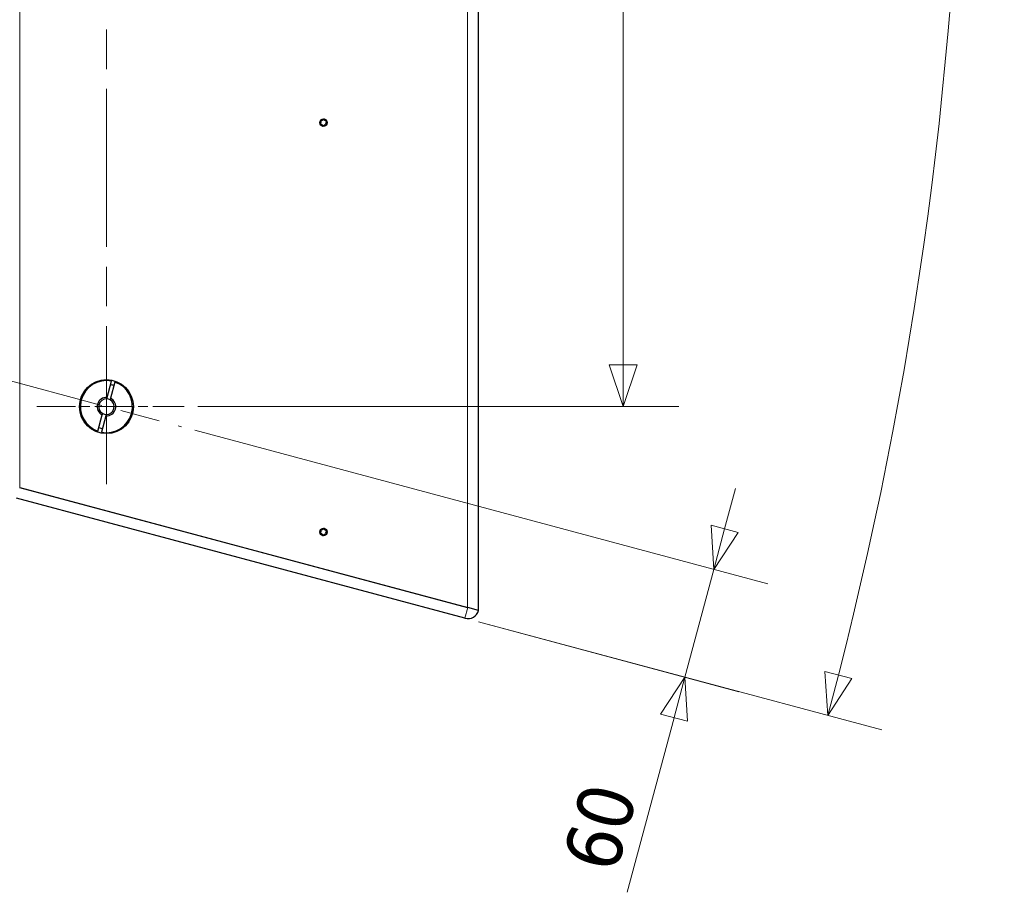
# Model space of a CAD drawing. Header units: millimetres. Extents: x 90 to 4365, y 90 to 3088.
# Tile 37 of 41: x 2731 to 3260, y 1573 to 2042. Entities that reach past the tile are written whole.
import ezdxf

# ---------------------------------------------------------------- set-up
doc = ezdxf.new("R2010")
doc.units = ezdxf.units.MM
doc.header["$LTSCALE"] = 15
doc.linetypes.add('CHAIN', pattern=[0.3543, 0.2362, -0.0295, 0.0591, -0.0295])
doc.linetypes.add('LONG_DASH_DOTTED', pattern=[0.3001, 0.2362, -0.0295, 0.0049, -0.0295])
for name, color, linetype, lineweight, true_color in [('Centro (ISO)', 7, 'Continuous', 15, 0x0080bf), ("Linea d'asse (ISO)", 7, 'LONG_DASH_DOTTED', 15, 0xff0080), ('Quota (ISO)', 7, 'Continuous', 15, 0x008000), ('Visibile sottile (ISO)', 9, 'Continuous', 18, 0x808080)]:
    doc.layers.add(name, color=color, linetype=linetype, lineweight=lineweight, true_color=true_color)
doc.layers.add('Visibile (ISO)', color=7, linetype='Continuous', lineweight=25)
doc.styles.add('Testo nota (ISO)', font='tahoma.ttf')
doc.dimstyles.new('Default (ISO)', dxfattribs={"dimscale": 15, "dimtxt": 2, "dimasz": 1.5, "dimexe": 2, "dimexo": 0.5, "dimgap": 0.5, "dimtad": 1, "dimtoh": 1, "dimrnd": 1e-08, "dimtxsty": 'Testo nota (ISO)', "dimblk": 'Filled-1', "dimcen": 0.09, "dimdle": 10, "dimclrd": 256, "dimclre": 256, "dimclrt": 256, "dimazin": 2, "dimtfac": 0.75, "dimtmove": 0, "dimatfit": 3, "dimfxl": 0, "dimtolj": 1, "dimtzin": 0, "dimlwd": -1, "dimlwe": -1, "dimarcsym": 0})

# ---------------------------------------------------------------- blocks, each defined once
blk = doc.blocks.new('Filled-1')
at = {"color": 0}
for p, q in [((0, 0), (-1, 0.333)), ((-1, 0.333), (-1, -0.333)), ((-1, 0), (0, 0)), ((-1, -0.333), (0, 0))]:
    blk.add_line(p, q, dxfattribs=at)
at = {"color": 0, "flags": 128}
blk.add_lwpolyline([(-1, -0.333), (0, 0), (-1, 0.333), (-1, -0.333)], dxfattribs=at)
at = {"color": 0}
blk.add_solid([(-1, -0.333), (0, 0), (-1, 0.333), (-1, -0.333)], dxfattribs=at)
blk = doc.blocks.new('*D15')
at = {"layer": 'Defpoints', "color": 0, "transparency": 16777216}
for p in [(2969.82, 2718.78), (1107.41, 2219.75), (3229.31, 2034.11), (2969.82, 1720.72)]:
    blk.add_point(p, dxfattribs=at)
at = {"layer": 'Quota (ISO)', "transparency": 16777216}
for p, q in [((2977.06, 2720.72), (3193.81, 2778.8)), ((2977.06, 1718.78), (3193.81, 1660.7))]:
    blk.add_line(p, q, dxfattribs=at)
blk.add_arc((1107.41, 2219.75), 2130, 345.60524, 14.39476, dxfattribs=at)
at = {"layer": 'Quota (ISO)', "transparency": 16777216, "xscale": 22.5, "yscale": 22.5, "zscale": 22.5}
for p, rotation in [((3164.83, 2771.03), 104.6973800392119), ((3164.83, 1668.46), 255.3026199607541)]:
    blk.add_blockref('Filled-1', p, dxfattribs=dict(at, rotation=rotation))
at = {"layer": 'Quota (ISO)', "transparency": 16777216, "insert": (3214.29, 2189.51), "char_height": 30, "attachment_point": 4, "rotation": 90, "style": 'Testo nota (ISO)'}
blk.add_mtext('\\A1;30°', dxfattribs=at)
blk = doc.blocks.new('*D20')
at = {"layer": 'Defpoints', "color": 0, "transparency": 16777216}
for p in [(2817.44, 1823.66), (2969.82, 1720.72), (3088.05, 1689.04)]:
    blk.add_point(p, dxfattribs=at)
at = {"layer": 'Quota (ISO)', "transparency": 16777216}
for p, q in [((2824.68, 1821.72), (3132.56, 1739.23)), ((3109.41, 1768.73), (3115.23, 1790.46)), ((3103.58, 1746.99), (3088.05, 1689.04)), ((2977.06, 1718.78), (3117.03, 1681.27)), ((3082.23, 1667.3), (3057.08, 1573.45))]:
    blk.add_line(p, q, dxfattribs=at)
at = {"layer": 'Quota (ISO)', "transparency": 16777216, "xscale": 22.5, "yscale": 22.5, "zscale": 22.5}
for p, rotation in [((3103.58, 1746.99), 254.9999999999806), ((3088.05, 1689.04), 74.99999999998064)]:
    blk.add_blockref('Filled-1', p, dxfattribs=dict(at, rotation=rotation))
at = {"layer": 'Quota (ISO)', "transparency": 16777216, "insert": (3036.7, 1586.68), "char_height": 30, "attachment_point": 4, "rotation": 75, "style": 'Testo nota (ISO)'}
blk.add_mtext('\\A1;60', dxfattribs=at)
blk = doc.blocks.new('*D26')
at = {"layer": 'Defpoints', "color": 0, "transparency": 16777216}
for p in [(2814.67, 2605.04), (2818.86, 1834.45), (3054.87, 1834.45)]:
    blk.add_point(p, dxfattribs=at)
at = {"layer": 'Quota (ISO)', "transparency": 16777216}
for p, q in [((2822.17, 2605.04), (3084.87, 2605.04)), ((3054.87, 2582.54), (3054.87, 2282.89)), ((3054.87, 1856.95), (3054.87, 2168.64)), ((2826.36, 1834.45), (3084.87, 1834.45))]:
    blk.add_line(p, q, dxfattribs=at)
at = {"layer": 'Quota (ISO)', "transparency": 16777216, "xscale": 22.5, "yscale": 22.5, "zscale": 22.5}
for p, rotation in [((3054.87, 2605.04), 90), ((3054.87, 1834.45), 270)]:
    blk.add_blockref('Filled-1', p, dxfattribs=dict(at, rotation=rotation))
at = {"layer": 'Quota (ISO)', "transparency": 16777216, "insert": (3054.87, 2176.14), "char_height": 30, "attachment_point": 4, "rotation": 90, "style": 'Testo nota (ISO)'}
blk.add_mtext('\\A1;770,6', dxfattribs=at)

msp = doc.modelspace()

# ---------------------------------------------------------------- linework, layer by layer
at = {"layer": 'Centro (ISO)', "linetype": 'CHAIN', "ltscale": 5.866186}
msp.add_line((2739.669, 1834.454), (2818.857, 1834.454), dxfattribs=at)
at = {"layer": "Linea d'asse (ISO)", "linetype": 'CHAIN', "ltscale": 23.990969}
for p, q in [((2777.169, 1792.766), (2777.169, 2646.73)), ((2323.117, 1956.117), (2817.436, 1823.665))]:
    msp.add_line(p, q, dxfattribs=at)
at = {"layer": 'Visibile (ISO)'}
for p, q in [((2977.169, 1724.96), (2977.169, 2714.536)), ((2777.471, 1839.445), (2779.817, 1848.202)), ((2781.749, 1847.684), (2779.403, 1838.928)), ((2772.589, 1821.225), (2774.935, 1829.981)), ((2776.867, 1829.463), (2774.52, 1820.707)), ((2730.457, 1791.066), (2971.373, 1726.513)), ((2730.633, 1791.019), (2971.169, 1726.567)), ((2969.82, 1720.717), (2728.904, 1785.27)), ((2977.169, 1724.96), (2971.373, 1726.513))]:
    msp.add_line(p, q, dxfattribs=at)
for centre, radius in [((2893.794, 1987.086), 2), ((2777.169, 1834.454), 14.5), ((2893.794, 1767.086), 2)]:
    msp.add_circle(centre, radius, dxfattribs=at)
for centre, radius, start, end in [((2892.223, 1986.515), 0.279, 128.18979, 271.81021), ((2891.448, 1987.5), 0.975, 308.18969, 31.81031), ((2892.263, 1985.262), 0.975, 8.18979, 91.81021), ((2892.513, 1988.161), 0.279, 68.18969, 211.81031), ((2892.979, 1989.324), 0.975, 248.18969, 331.81031), ((2893.504, 1985.44), 0.279, 188.18969, 331.81031), ((2894.608, 1984.848), 0.975, 68.18969, 151.81031), ((2894.084, 1988.732), 0.279, 8.18969, 151.81031), ((2895.325, 1988.911), 0.975, 188.18969, 271.81031), ((2895.074, 1986.012), 0.279, 248.18969, 31.81031), ((2896.139, 1986.673), 0.975, 128.18969, 211.81031), ((2895.364, 1987.658), 0.279, 308.18969, 91.81031), ((2777.169, 1834.454), 14, 79.09604, 250.90396), ((2777.169, 1834.454), 14, 259.09604, 70.90396), ((2777.169, 1834.454), 12, 70.21981, 79.78019), ((2777.169, 1834.454), 5, 86.53696, 243.46304), ((2777.169, 1834.454), 4.188, 88.8144, 241.1856), ((2777.169, 1834.454), 5, 266.53696, 63.46304), ((2777.169, 1834.454), 4.188, 268.8144, 61.1856), ((2777.169, 1834.454), 4.188, 61.1856, 88.8144), ((2777.169, 1834.454), 4.188, 241.1856, 268.8144), ((2777.169, 1834.454), 12, 250.21981, 259.78019), ((2891.448, 1767.5), 0.975, 308.18969, 31.81031), ((2892.513, 1768.161), 0.279, 68.18969, 211.81031), ((2892.979, 1769.324), 0.975, 248.18969, 331.81031), ((2894.084, 1768.732), 0.279, 8.18969, 151.81031), ((2895.325, 1768.911), 0.975, 188.18969, 271.81031), ((2896.139, 1766.673), 0.975, 128.18969, 211.81031), ((2895.364, 1767.658), 0.279, 308.18969, 91.81031), ((2892.223, 1766.515), 0.279, 128.18979, 271.81021), ((2892.263, 1765.262), 0.975, 8.18979, 91.81021), ((2893.504, 1765.44), 0.279, 188.18969, 331.81031), ((2894.608, 1764.848), 0.975, 68.18969, 151.81031), ((2895.074, 1766.012), 0.279, 248.18969, 31.81031), ((2971.373, 1726.513), 6, 255, 345)]:
    msp.add_arc(centre, radius, start, end, dxfattribs=at)
for points, knots in [([(2892.068, 1986.712), (2892.041, 1986.692), (2892.019, 1986.665), (2891.986, 1986.608), (2891.975, 1986.572), (2891.968, 1986.499), (2891.973, 1986.462), (2891.998, 1986.395), (2892.018, 1986.362), (2892.07, 1986.31), (2892.102, 1986.291), (2892.164, 1986.268), (2892.198, 1986.262), (2892.231, 1986.263)], [0.085145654, 0.085145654, 0.085145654, 0.085145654, 0.095628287, 0.095628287, 0.106325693, 0.106325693, 0.117023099, 0.117023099, 0.127720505, 0.127720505, 0.138417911, 0.138417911, 0.148900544, 0.148900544, 0.148900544, 0.148900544]), ([(2892.3, 1988.028), (2892.335, 1987.972), (2892.364, 1987.913), (2892.417, 1987.778), (2892.439, 1987.69), (2892.458, 1987.507), (2892.454, 1987.412), (2892.423, 1987.238), (2892.395, 1987.148), (2892.314, 1986.982), (2892.263, 1986.907), (2892.168, 1986.798), (2892.12, 1986.752), (2892.068, 1986.712)], [0.45465579, 0.45465579, 0.45465579, 0.45465579, 0.4751446, 0.4751446, 0.5015906, 0.5015906, 0.52803661, 0.52803661, 0.55448261, 0.55448261, 0.58092861, 0.58092861, 0.60141741, 0.60141741, 0.60141741, 0.60141741]), ([(2892.231, 1986.263), (2892.297, 1986.266), (2892.363, 1986.262), (2892.506, 1986.239), (2892.594, 1986.215), (2892.762, 1986.14), (2892.842, 1986.089), (2892.977, 1985.975), (2893.041, 1985.905), (2893.144, 1985.753), (2893.184, 1985.671), (2893.231, 1985.534), (2893.246, 1985.47), (2893.255, 1985.404)], [0.45465696, 0.45465696, 0.45465696, 0.45465696, 0.47514564, 0.47514564, 0.50159168, 0.50159168, 0.52803773, 0.52803773, 0.55448378, 0.55448378, 0.58092983, 0.58092983, 0.6014185, 0.6014185, 0.6014185, 0.6014185]), ([(2892.607, 1988.394), (2892.576, 1988.407), (2892.542, 1988.413), (2892.476, 1988.412), (2892.439, 1988.405), (2892.373, 1988.374), (2892.343, 1988.35), (2892.297, 1988.296), (2892.279, 1988.262), (2892.26, 1988.191), (2892.259, 1988.154), (2892.27, 1988.089), (2892.282, 1988.056), (2892.3, 1988.028)], [0.085145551, 0.085145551, 0.085145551, 0.085145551, 0.095628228, 0.095628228, 0.106325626, 0.106325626, 0.117023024, 0.117023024, 0.127720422, 0.127720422, 0.13841782, 0.13841782, 0.148900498, 0.148900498, 0.148900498, 0.148900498]), ([(2893.863, 1988.851), (2893.832, 1988.793), (2893.795, 1988.738), (2893.704, 1988.625), (2893.639, 1988.561), (2893.49, 1988.453), (2893.406, 1988.409), (2893.24, 1988.349), (2893.148, 1988.329), (2892.964, 1988.315), (2892.873, 1988.322), (2892.731, 1988.35), (2892.668, 1988.369), (2892.607, 1988.394)], [0.45465579, 0.45465579, 0.45465579, 0.45465579, 0.4751446, 0.4751446, 0.5015906, 0.5015906, 0.52803661, 0.52803661, 0.55448261, 0.55448261, 0.58092861, 0.58092861, 0.60141742, 0.60141742, 0.60141742, 0.60141742]), ([(2893.255, 1985.404), (2893.259, 1985.371), (2893.271, 1985.339), (2893.304, 1985.282), (2893.329, 1985.254), (2893.389, 1985.212), (2893.425, 1985.197), (2893.495, 1985.185), (2893.533, 1985.186), (2893.604, 1985.206), (2893.636, 1985.223), (2893.688, 1985.265), (2893.71, 1985.292), (2893.725, 1985.321)], [0.085145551, 0.085145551, 0.085145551, 0.085145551, 0.095628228, 0.095628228, 0.106325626, 0.106325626, 0.117023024, 0.117023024, 0.127720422, 0.127720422, 0.13841782, 0.13841782, 0.148900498, 0.148900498, 0.148900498, 0.148900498]), ([(2893.725, 1985.321), (2893.756, 1985.38), (2893.792, 1985.435), (2893.883, 1985.548), (2893.948, 1985.611), (2894.097, 1985.719), (2894.182, 1985.763), (2894.347, 1985.823), (2894.44, 1985.844), (2894.623, 1985.857), (2894.714, 1985.85), (2894.857, 1985.822), (2894.92, 1985.803), (2894.981, 1985.778)], [0.45465579, 0.45465579, 0.45465579, 0.45465579, 0.4751446, 0.4751446, 0.5015906, 0.5015906, 0.52803661, 0.52803661, 0.55448261, 0.55448261, 0.58092861, 0.58092861, 0.60141742, 0.60141742, 0.60141742, 0.60141742]), ([(2894.333, 1988.768), (2894.328, 1988.801), (2894.317, 1988.834), (2894.283, 1988.891), (2894.258, 1988.918), (2894.198, 1988.961), (2894.163, 1988.975), (2894.093, 1988.987), (2894.055, 1988.986), (2893.984, 1988.967), (2893.951, 1988.949), (2893.9, 1988.907), (2893.878, 1988.881), (2893.863, 1988.851)], [0.085145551, 0.085145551, 0.085145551, 0.085145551, 0.095628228, 0.095628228, 0.106325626, 0.106325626, 0.117023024, 0.117023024, 0.127720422, 0.127720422, 0.13841782, 0.13841782, 0.148900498, 0.148900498, 0.148900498, 0.148900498]), ([(2895.356, 1987.909), (2895.291, 1987.906), (2895.225, 1987.91), (2895.082, 1987.933), (2894.994, 1987.958), (2894.826, 1988.033), (2894.746, 1988.084), (2894.611, 1988.197), (2894.547, 1988.267), (2894.443, 1988.419), (2894.404, 1988.501), (2894.357, 1988.639), (2894.342, 1988.703), (2894.333, 1988.768)], [0.45465579, 0.45465579, 0.45465579, 0.45465579, 0.4751446, 0.4751446, 0.5015906, 0.5015906, 0.52803661, 0.52803661, 0.55448261, 0.55448261, 0.58092861, 0.58092861, 0.60141742, 0.60141742, 0.60141742, 0.60141742]), ([(2894.981, 1985.778), (2895.012, 1985.766), (2895.046, 1985.759), (2895.112, 1985.76), (2895.148, 1985.768), (2895.215, 1985.799), (2895.245, 1985.822), (2895.291, 1985.877), (2895.309, 1985.91), (2895.327, 1985.981), (2895.329, 1986.018), (2895.318, 1986.084), (2895.306, 1986.116), (2895.288, 1986.144)], [0.085145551, 0.085145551, 0.085145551, 0.085145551, 0.095628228, 0.095628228, 0.106325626, 0.106325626, 0.117023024, 0.117023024, 0.127720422, 0.127720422, 0.13841782, 0.13841782, 0.148900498, 0.148900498, 0.148900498, 0.148900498]), ([(2895.288, 1986.144), (2895.253, 1986.2), (2895.223, 1986.259), (2895.171, 1986.394), (2895.148, 1986.483), (2895.13, 1986.666), (2895.134, 1986.76), (2895.164, 1986.934), (2895.193, 1987.025), (2895.273, 1987.19), (2895.325, 1987.265), (2895.42, 1987.375), (2895.468, 1987.42), (2895.52, 1987.46)], [0.45465579, 0.45465579, 0.45465579, 0.45465579, 0.4751446, 0.4751446, 0.5015906, 0.5015906, 0.52803661, 0.52803661, 0.55448261, 0.55448261, 0.58092861, 0.58092861, 0.60141742, 0.60141742, 0.60141742, 0.60141742]), ([(2895.52, 1987.46), (2895.546, 1987.481), (2895.569, 1987.507), (2895.601, 1987.565), (2895.613, 1987.6), (2895.619, 1987.673), (2895.614, 1987.711), (2895.59, 1987.778), (2895.569, 1987.81), (2895.517, 1987.862), (2895.486, 1987.881), (2895.424, 1987.905), (2895.39, 1987.91), (2895.356, 1987.909)], [0.085145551, 0.085145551, 0.085145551, 0.085145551, 0.095628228, 0.095628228, 0.106325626, 0.106325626, 0.117023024, 0.117023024, 0.127720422, 0.127720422, 0.13841782, 0.13841782, 0.148900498, 0.148900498, 0.148900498, 0.148900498]), ([(2892.3, 1768.028), (2892.335, 1767.972), (2892.364, 1767.913), (2892.417, 1767.778), (2892.439, 1767.69), (2892.458, 1767.507), (2892.454, 1767.412), (2892.423, 1767.238), (2892.395, 1767.148), (2892.314, 1766.982), (2892.263, 1766.907), (2892.168, 1766.798), (2892.12, 1766.752), (2892.068, 1766.712)], [0.45465579, 0.45465579, 0.45465579, 0.45465579, 0.4751446, 0.4751446, 0.5015906, 0.5015906, 0.52803661, 0.52803661, 0.55448261, 0.55448261, 0.58092861, 0.58092861, 0.60141741, 0.60141741, 0.60141741, 0.60141741]), ([(2892.607, 1768.394), (2892.576, 1768.407), (2892.542, 1768.413), (2892.476, 1768.412), (2892.439, 1768.405), (2892.373, 1768.374), (2892.343, 1768.35), (2892.297, 1768.296), (2892.279, 1768.262), (2892.26, 1768.191), (2892.259, 1768.154), (2892.27, 1768.089), (2892.282, 1768.056), (2892.3, 1768.028)], [0.085145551, 0.085145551, 0.085145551, 0.085145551, 0.095628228, 0.095628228, 0.106325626, 0.106325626, 0.117023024, 0.117023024, 0.127720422, 0.127720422, 0.13841782, 0.13841782, 0.148900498, 0.148900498, 0.148900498, 0.148900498]), ([(2893.863, 1768.851), (2893.832, 1768.793), (2893.795, 1768.738), (2893.704, 1768.625), (2893.639, 1768.561), (2893.49, 1768.453), (2893.406, 1768.409), (2893.24, 1768.349), (2893.148, 1768.329), (2892.964, 1768.315), (2892.873, 1768.322), (2892.731, 1768.35), (2892.668, 1768.369), (2892.607, 1768.394)], [0.45465579, 0.45465579, 0.45465579, 0.45465579, 0.4751446, 0.4751446, 0.5015906, 0.5015906, 0.52803661, 0.52803661, 0.55448261, 0.55448261, 0.58092861, 0.58092861, 0.60141742, 0.60141742, 0.60141742, 0.60141742]), ([(2894.333, 1768.768), (2894.328, 1768.801), (2894.317, 1768.834), (2894.283, 1768.891), (2894.258, 1768.918), (2894.198, 1768.961), (2894.163, 1768.975), (2894.093, 1768.987), (2894.055, 1768.986), (2893.984, 1768.967), (2893.951, 1768.949), (2893.9, 1768.907), (2893.878, 1768.881), (2893.863, 1768.851)], [0.085145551, 0.085145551, 0.085145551, 0.085145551, 0.095628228, 0.095628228, 0.106325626, 0.106325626, 0.117023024, 0.117023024, 0.127720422, 0.127720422, 0.13841782, 0.13841782, 0.148900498, 0.148900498, 0.148900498, 0.148900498]), ([(2895.356, 1767.909), (2895.291, 1767.906), (2895.225, 1767.91), (2895.082, 1767.933), (2894.994, 1767.958), (2894.826, 1768.033), (2894.746, 1768.084), (2894.611, 1768.197), (2894.547, 1768.267), (2894.443, 1768.419), (2894.404, 1768.501), (2894.357, 1768.639), (2894.342, 1768.703), (2894.333, 1768.768)], [0.45465579, 0.45465579, 0.45465579, 0.45465579, 0.4751446, 0.4751446, 0.5015906, 0.5015906, 0.52803661, 0.52803661, 0.55448261, 0.55448261, 0.58092861, 0.58092861, 0.60141742, 0.60141742, 0.60141742, 0.60141742]), ([(2895.288, 1766.144), (2895.253, 1766.2), (2895.223, 1766.259), (2895.171, 1766.394), (2895.148, 1766.483), (2895.13, 1766.666), (2895.134, 1766.76), (2895.164, 1766.934), (2895.193, 1767.025), (2895.273, 1767.19), (2895.325, 1767.265), (2895.42, 1767.375), (2895.468, 1767.42), (2895.52, 1767.46)], [0.45465579, 0.45465579, 0.45465579, 0.45465579, 0.4751446, 0.4751446, 0.5015906, 0.5015906, 0.52803661, 0.52803661, 0.55448261, 0.55448261, 0.58092861, 0.58092861, 0.60141742, 0.60141742, 0.60141742, 0.60141742]), ([(2895.52, 1767.46), (2895.546, 1767.481), (2895.569, 1767.507), (2895.601, 1767.565), (2895.613, 1767.6), (2895.619, 1767.673), (2895.614, 1767.711), (2895.59, 1767.778), (2895.569, 1767.81), (2895.517, 1767.862), (2895.486, 1767.881), (2895.424, 1767.905), (2895.39, 1767.91), (2895.356, 1767.909)], [0.085145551, 0.085145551, 0.085145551, 0.085145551, 0.095628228, 0.095628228, 0.106325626, 0.106325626, 0.117023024, 0.117023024, 0.127720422, 0.127720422, 0.13841782, 0.13841782, 0.148900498, 0.148900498, 0.148900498, 0.148900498]), ([(2892.068, 1766.712), (2892.041, 1766.692), (2892.019, 1766.665), (2891.986, 1766.608), (2891.975, 1766.572), (2891.968, 1766.499), (2891.973, 1766.462), (2891.998, 1766.395), (2892.018, 1766.362), (2892.07, 1766.31), (2892.102, 1766.291), (2892.164, 1766.268), (2892.198, 1766.262), (2892.231, 1766.263)], [0.085145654, 0.085145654, 0.085145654, 0.085145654, 0.095628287, 0.095628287, 0.106325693, 0.106325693, 0.117023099, 0.117023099, 0.127720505, 0.127720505, 0.138417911, 0.138417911, 0.148900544, 0.148900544, 0.148900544, 0.148900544]), ([(2892.231, 1766.263), (2892.297, 1766.266), (2892.363, 1766.262), (2892.506, 1766.239), (2892.594, 1766.215), (2892.762, 1766.14), (2892.842, 1766.089), (2892.977, 1765.975), (2893.041, 1765.905), (2893.144, 1765.753), (2893.184, 1765.671), (2893.231, 1765.534), (2893.246, 1765.47), (2893.255, 1765.404)], [0.45465696, 0.45465696, 0.45465696, 0.45465696, 0.47514564, 0.47514564, 0.50159168, 0.50159168, 0.52803773, 0.52803773, 0.55448378, 0.55448378, 0.58092983, 0.58092983, 0.6014185, 0.6014185, 0.6014185, 0.6014185]), ([(2893.255, 1765.404), (2893.259, 1765.371), (2893.271, 1765.339), (2893.304, 1765.282), (2893.329, 1765.254), (2893.389, 1765.212), (2893.425, 1765.197), (2893.495, 1765.185), (2893.533, 1765.186), (2893.604, 1765.206), (2893.636, 1765.223), (2893.688, 1765.265), (2893.71, 1765.292), (2893.725, 1765.321)], [0.085145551, 0.085145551, 0.085145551, 0.085145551, 0.095628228, 0.095628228, 0.106325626, 0.106325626, 0.117023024, 0.117023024, 0.127720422, 0.127720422, 0.13841782, 0.13841782, 0.148900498, 0.148900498, 0.148900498, 0.148900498]), ([(2893.725, 1765.321), (2893.756, 1765.38), (2893.792, 1765.435), (2893.883, 1765.548), (2893.948, 1765.611), (2894.097, 1765.719), (2894.182, 1765.763), (2894.347, 1765.823), (2894.44, 1765.844), (2894.623, 1765.857), (2894.714, 1765.85), (2894.857, 1765.822), (2894.92, 1765.803), (2894.981, 1765.778)], [0.45465579, 0.45465579, 0.45465579, 0.45465579, 0.4751446, 0.4751446, 0.5015906, 0.5015906, 0.52803661, 0.52803661, 0.55448261, 0.55448261, 0.58092861, 0.58092861, 0.60141742, 0.60141742, 0.60141742, 0.60141742]), ([(2894.981, 1765.778), (2895.012, 1765.766), (2895.046, 1765.759), (2895.112, 1765.76), (2895.148, 1765.768), (2895.215, 1765.799), (2895.245, 1765.822), (2895.291, 1765.877), (2895.309, 1765.91), (2895.327, 1765.981), (2895.329, 1766.018), (2895.318, 1766.084), (2895.306, 1766.116), (2895.288, 1766.144)], [0.085145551, 0.085145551, 0.085145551, 0.085145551, 0.095628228, 0.095628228, 0.106325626, 0.106325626, 0.117023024, 0.117023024, 0.127720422, 0.127720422, 0.13841782, 0.13841782, 0.148900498, 0.148900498, 0.148900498, 0.148900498])]:
    msp.add_open_spline(points, degree=3, knots=knots, dxfattribs=at)
for points, weights in [([(2777.255, 1838.641), (2777.354, 1839.008), (2777.471, 1839.445)], [1, 1.00412650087, 1]), ([(2779.403, 1838.928), (2779.285, 1838.49), (2779.187, 1838.124)], [1, 1.00412650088, 1]), ([(2774.935, 1829.981), (2775.052, 1830.419), (2775.15, 1830.785)], [1, 1.00412650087, 1]), ([(2777.082, 1830.267), (2776.984, 1829.901), (2776.867, 1829.463)], [1, 1.00412650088, 1])]:
    msp.add_rational_spline(points, weights, degree=2, dxfattribs=at)
at = {"layer": 'Visibile sottile (ISO)'}
for p, q in [((2971.169, 1726.567), (2971.169, 2712.929)), ((2730.633, 1791.019), (2730.633, 2648.477)), ((2892.051, 1986.733), (2892.068, 1986.712)), ((2892.232, 1986.236), (2892.231, 1986.263)), ((2892.277, 1988.014), (2892.3, 1988.028)), ((2892.617, 1988.419), (2892.607, 1988.394)), ((2893.228, 1985.4), (2893.255, 1985.404)), ((2893.749, 1985.309), (2893.725, 1985.321)), ((2893.838, 1988.864), (2893.863, 1988.851)), ((2894.36, 1988.772), (2894.333, 1988.768)), ((2894.971, 1985.753), (2894.981, 1985.778)), ((2895.311, 1986.159), (2895.288, 1986.144)), ((2895.356, 1987.936), (2895.356, 1987.909)), ((2895.537, 1987.439), (2895.52, 1987.46)), ((2892.277, 1768.014), (2892.3, 1768.028)), ((2892.617, 1768.419), (2892.607, 1768.394)), ((2893.838, 1768.864), (2893.863, 1768.851)), ((2894.36, 1768.772), (2894.333, 1768.768)), ((2895.356, 1767.936), (2895.356, 1767.909)), ((2895.537, 1767.439), (2895.52, 1767.46)), ((2892.051, 1766.733), (2892.068, 1766.712)), ((2892.232, 1766.236), (2892.231, 1766.263)), ((2893.228, 1765.4), (2893.255, 1765.404)), ((2893.749, 1765.309), (2893.725, 1765.321)), ((2894.971, 1765.753), (2894.981, 1765.778)), ((2895.311, 1766.159), (2895.288, 1766.144)), ((2969.82, 1720.717), (2971.373, 1726.513))]:
    msp.add_line(p, q, dxfattribs=at)

# ---------------------------------------------------------------- dimensions: what is measured, and where the dimension line sits
at = {"layer": 'Quota (ISO)'}
dim = msp.add_angular_dim_3p(base=(3229.306, 2034.106), center=(1107.411, 2219.748), p1=(2969.82, 1720.717), p2=(2969.82, 2718.779), dimstyle='Default (ISO)', override={"dimgap": 0.5, "dimtoh": 0, "dimadec": 2, "dimtol": 0, "dimlim": 0, "dimtp": 0, "dimtm": 0, "dimtdec": 2}, dxfattribs=at)
dim.commit()
dim.dimension.update_dxf_attribs({"geometry": '*D15', "text_midpoint": (3237.411, 2219.748), "dimtype": 165})
for base, p1, p2, angle, override, picture, middle in [((3054.865, 1834.454), (2814.669, 2605.042), (2818.857, 1834.454), 270, {"dimgap": 0.5, "dimtad": 0, "dimtoh": 0, "dimdec": 1, "dimtol": 0, "dimlim": 0, "dimtp": 0, "dimtm": 0, "dimtdec": 1, "dimtofl": 0, "dimatfit": 1}, '*D26', (3054.865, 2225.768)), ((3088.053, 1689.037), (2817.436, 1823.665), (2969.82, 1720.717), 75, {"dimgap": 0.5, "dimtoh": 0, "dimdec": 2, "dimtol": 0, "dimlim": 0, "dimtp": 0, "dimtm": 0, "dimtdec": 2, "dimtofl": 1, "dimatfit": 1}, '*D20', (3064.415, 1600.82))]:
    dim = msp.add_linear_dim(base=base, p1=p1, p2=p2, angle=angle, dimstyle='Default (ISO)', override=override, dxfattribs=at)
    dim.commit()
    dim.dimension.update_dxf_attribs({"geometry": picture, "text_midpoint": middle, "dimtype": 160})

doc.saveas('drawing.dxf')
